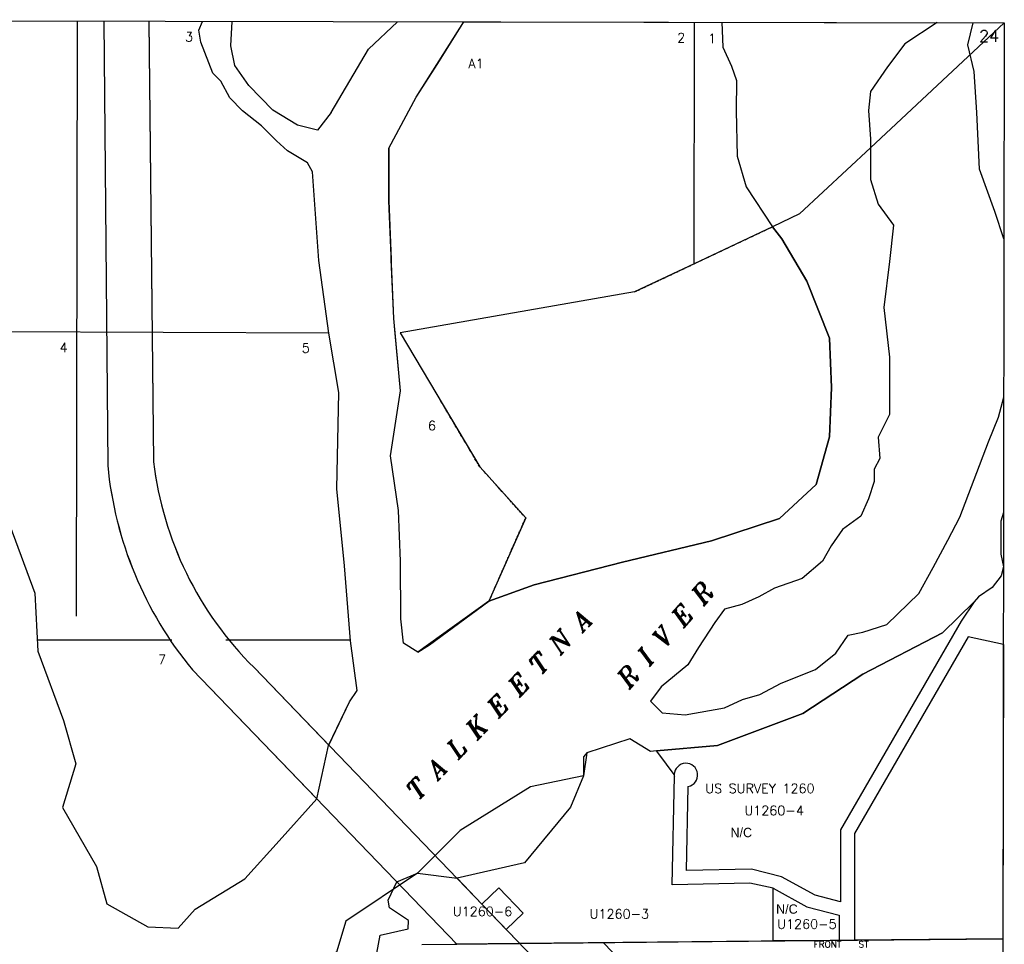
# Model space of a CAD drawing. Header units: feet. Extents: x 0 to 310787, y 0 to 109672.
# Tile 28 of 28: x 306585 to 310787, y 89177 to 93123. Entities that reach past the tile are written whole.
import ezdxf
from ezdxf.enums import TextEntityAlignment as Align

# ---------------------------------------------------------------- set-up
doc = ezdxf.new("R2010")
doc.units = ezdxf.units.FT
doc.header["$LTSCALE"] = 20
doc.header["$MEASUREMENT"] = 0
doc.linetypes.add('DASHED', pattern=[0.75, 0.5, -0.25])
doc.layers.add('Taxmap', color=251, linetype='Continuous')
doc.styles.add('1', font='simplex')
doc.styles.add('5', font='romant')
doc.styles.add('6', font='romant', dxfattribs={"oblique": 12})
doc.styles.add('SUBNAME', font='ROMANT', dxfattribs={"height": 60})

# ---------------------------------------------------------------- blocks, each defined once
blk = doc.blocks.new('A$C1D716C51')
at = {"layer": 'Taxmap'}
for p, q in [((105178.8, 15847.8), (110458.3, 15838.4)), ((106498.9, 13305.4), (106502.8, 15845)), ((106615.7, 15844.8), (106631.8, 13949.6)), ((106806.8, 15844.5), (106827.7, 13965)), ((109134.8, 14810), (109136.4, 15840.3)), ((110458.3, 15838.4), (110450.2, 10558.9)), ((108880.7, 14689.8), (107880.7, 14515.5)), ((107575.5, 14513.2), (105437.4, 14523)), ((106331.5, 13205.5), (106906, 13204.4)), ((107668, 13203.1), (107136.5, 13204)), ((106993.6, 13076.5), (108122.5, 11906.5)), ((107256.4, 13086.5), (109899.1, 10343.5)), ((107972.7, 11905), (108122.5, 11906.5)), ((108388.6, 11909.1), (108122.5, 11906.5))]:
    blk.add_line(p, q, dxfattribs=at)
at = {"layer": 'Taxmap', "linetype": 'Continuous'}
for p, q in [((107948, 15520.7), (108151.8, 15842.5)), ((108151.8, 15842.5), (110458.3, 15838.4)), ((110458.3, 15838.4), (109886.9, 15304.9)), ((107831.2, 15304), (107948, 15520.7)), ((107831.2, 15304), (107831.2, 15078.9)), ((109886.9, 15304.9), (109584.7, 15022.8)), ((107831.2, 15078.9), (107842.1, 14827.5)), ((109584.7, 15022.8), (109468.4, 14967.8)), ((109468.4, 14967.8), (109134.8, 14810)), ((107853, 14576.1), (107842.1, 14827.5)), ((109134.8, 14810), (108880.7, 14689.8)), ((108880.7, 14689.8), (107880.7, 14515.5)), ((107858.9, 14511.7), (107853, 14576.1)), ((107881.2, 14267.1), (107858.9, 14511.7)), ((107880.7, 14515.5), (108219.7, 13943.8)), ((107839.5, 13990.7), (107881.2, 14267.1)), ((107872.9, 13757.3), (107839.5, 13990.7)), ((108219.7, 13943.8), (108415.7, 13725.8)), ((107881.2, 13540.6), (107872.9, 13757.3)), ((108415.7, 13725.8), (108259.1, 13369.6)), ((107883.4, 13294.5), (107881.2, 13540.6)), ((108259.1, 13369.6), (107954.9, 13152)), ((107894.5, 13190.8), (107883.4, 13294.5)), ((107954.9, 13152), (107894.5, 13190.8))]:
    blk.add_line(p, q, dxfattribs=at)
at = {"layer": 'Taxmap', "linetype": 'DASHED'}
for p, q in [((109134.8, 14810), (109468.4, 14967.8)), ((108880.7, 14689.8), (109134.8, 14810)), ((108219.7, 13943.8), (108050.2, 14229.7)), ((108415.7, 13725.8), (108219.7, 13943.8)), ((108259.1, 13369.6), (108415.7, 13725.8))]:
    blk.add_line(p, q, dxfattribs=at)
at = {"layer": 'Taxmap', "linetype": 'Continuous'}
for points in [[(103473.5, 15851.6), (103519.5, 15562.8), (103676.6, 15392.8), (103872.9, 15353.6), (104056.2, 15366.7), (104291.9, 15379.7), (104671.5, 15314.3), (105025, 15105.1), (105273.7, 14725.8), (105601, 14320.3), (105928.3, 14032.6), (106190.1, 13757.9), (106321, 13404.8), (106334.1, 13156.2), (106442.9, 12861.1), (106495.9, 12676), (106438.8, 12489.2), (106584.8, 12237.6), (106627.8, 12078.9), (106803.2, 11979.7)], [(107506.6, 15203), (107484.4, 15241.1), (107399.3, 15292.1), (107352.5, 15334.6), (107288.6, 15398.4), (107207.8, 15462.2), (107152.5, 15517.4), (107114.2, 15589.7), (107080.1, 15623.7), (107029.1, 15755.5), (107020.5, 15806.5), (107036.2, 15844.5)], [(107506.6, 15203), (107484.4, 15241.1), (107399.3, 15292.1), (107352.5, 15334.6), (107288.6, 15398.4), (107207.8, 15462.2), (107152.5, 15517.4), (107114.2, 15589.7), (107080.1, 15623.7), (107029.1, 15755.5), (107020.5, 15806.5), (107036.2, 15844.5)], [(107585.1, 15455.6), (107527.3, 15380.1), (107442.4, 15401.3), (107336.3, 15464.9), (107234.4, 15571), (107174.9, 15655.8), (107158, 15740.6), (107163.1, 15844.3)], [(107585.1, 15455.6), (107745.3, 15725.3), (107868.2, 15843)], [(107954.9, 13152), (107894.5, 13190.8), (107883.4, 13294.5), (107881.2, 13540.6), (107872.9, 13757.3), (107839.5, 13990.7), (107881.2, 14267.1), (107853, 14576.1), (107831.2, 15078.9), (107831.2, 15304), (107948, 15520.7), (108041.1, 15665.1), (108151.8, 15842.5)], [(110172.1, 15838.9), (110033.7, 15748.7), (109960.3, 15650.9), (109886.9, 15544.9), (109878.7, 15463.4), (109886.9, 15341.2), (109886.9, 15170), (109919.5, 15064), (109984.8, 14974.4), (109968.4, 14819.5), (109944, 14623.9), (109968.4, 14411.9), (109968.4, 14167.4), (109919.5, 14069.6), (109927.7, 13978.5), (109903.1, 13933.5), (109903.1, 13880.3), (109878.5, 13806.6), (109845.7, 13732.9), (109767.9, 13675.6), (109718.7, 13606), (109681.8, 13540.5), (109595.8, 13466.8), (109477, 13425.9), (109411.4, 13389), (109337.6, 13356.3), (109263.9, 13335.8), (109222.9, 13278.5), (109153.3, 13172.1), (109108.2, 13098.4), (108993.5, 13004.2), (108948.4, 12942.8), (108997.6, 12893.7), (109095.9, 12885.5), (109263.9, 12914.2), (109341.7, 12951), (109415.5, 12971.5), (109505.6, 13020.6), (109653.1, 13077.9), (109739.2, 13147.5), (109792.5, 13225.3), (109853.9, 13237.6), (109956.4, 13270.3), (110093.1, 13402.2), (110155.3, 13514), (110217.4, 13629.9), (110267.8, 13728.8), (110390.7, 14049.6), (110433.1, 14154.9), (110455.8, 14240.2)], [(109252.1, 15840.5), (109257.7, 15734.8), (109294.7, 15652.8), (109314.7, 15591.8), (109313.7, 15462.8), (109318.7, 15268.8), (109356.7, 15137.8), (109468.4, 14967.8)], [(107696.2, 12988.8), (107668.1, 13201.4), (107642.8, 13521), (107609.2, 13848.9), (107617.6, 14260.9), (107575.5, 14513.2), (107533.4, 14824.3), (107506.6, 15203)], [(107696.2, 12988.8), (107668.1, 13201.4), (107642.8, 13521), (107609.2, 13848.9), (107617.6, 14260.9), (107575.5, 14513.2), (107533.4, 14824.3), (107506.6, 15203)], [(107954.9, 13152), (108004.8, 13183.5), (108259.1, 13369.6), (108451.3, 13440.2), (108828.6, 13537.2), (109208.1, 13628.2), (109498.9, 13723.5), (109656, 13868.1), (109711.9, 14071.7), (109721, 14281.9), (109712.9, 14492.9), (109615.4, 14736.3), (109508.4, 14915.9), (109468.4, 14967.8)], [(105177.3, 14872.7), (105273.7, 14725.8), (105601, 14320.3), (105928.3, 14032.6), (106190.1, 13757.9), (106321, 13404.8), (106334.1, 13156.2), (106442.9, 12861.1), (106495.9, 12676), (106438.8, 12489.2), (106584.8, 12237.6), (106627.8, 12078.9), (106803.2, 11979.7)], [(110454.7, 13516.3), (110444.2, 13478.1), (110406.3, 13429.1), (110348.4, 13389), (110329.8, 13367), (110194.7, 13234.6), (109854.7, 13058.8), (109598.5, 12891.1), (109233.8, 12754.4), (108974, 12731.1), (108948.6, 12728.8), (108860.2, 12782.1), (108677.2, 12722.9), (108661.9, 12625.2), (108435.8, 12577.8), (108135.9, 12390.8), (107954.6, 12208.8), (107647.8, 12004.9)], [(106803.2, 11979.7), (106932.7, 11974.4), (107005.8, 12055.6), (107217, 12185.4), (107363.2, 12347.7), (107524.2, 12526.5), (107574.3, 12753.5), (107663.7, 12940.1), (107696.2, 12988.8)], [(107575.3, 12755.5), (107663.7, 12940.1), (107696.2, 12988.8)], [(106803.2, 11979.7), (106932.7, 11974.4), (107005.8, 12055.6), (107217, 12185.4), (107363.2, 12347.7), (107524.2, 12526.5)], [(107647.8, 12004.9), (107608.1, 11872.6), (107429.4, 11760.2), (107303.6, 11687.5), (107124.9, 11568.5), (107032.2, 11423), (106966, 11218), (106966, 11112.2), (107045.5, 10960.1), (107233.1, 10726.4)], [(110452.3, 11929.6), (109819.6, 11923.3)]]:
    blk.add_lwpolyline(points, dxfattribs=at)
at = {"layer": 'Taxmap'}
for points in [[(106615.7, 15845.2), (106631.8, 13949.6)], [(106806.8, 15844.9), (106827.7, 13965)], [(110456.9, 14916.7), (110417.7, 15033.7), (110352, 15214.2), (110341.1, 15454.9), (110330.1, 15629.9), (110302.7, 15744.8), (110324.8, 15838.6)], [(109468.4, 14967.8), (109508.4, 14915.9), (109615.4, 14736.3), (109712.9, 14492.9), (109721, 14281.9), (109711.9, 14071.7), (109656, 13868.1), (109498.9, 13723.5), (109208.1, 13628.2), (108828.6, 13537.2), (108451.3, 13440.2), (108259.1, 13369.6)], [(110455.1, 13748.3), (110444.1, 13711.1), (110444.1, 13570.1), (110454.7, 13516.3)], [(110194.7, 13234.6), (110329.8, 13367)], [(110329.8, 13367), (110273.7, 13285)], [(110273.7, 13285), (109759.6, 12394.9)], [(110303.9, 13217.3), (109819.6, 12378.8)], [(109854.7, 13058.8), (110194.7, 13234.6)], [(110454.2, 13185.7), (110303.9, 13217.3)], [(110454.2, 13185.7), (110452.3, 11929.6)], [(106993.6, 13076.5), (107524.2, 12526.5)], [(107575.3, 12755.5), (107256.4, 13086.5)], [(109598.5, 12891.1), (109854.7, 13058.8)], [(109233.8, 12754.4), (109598.5, 12891.1)], [(108860.2, 12782.1), (108677.2, 12722.9)], [(108948.6, 12728.8), (108860.2, 12782.1)], [(108974, 12731.1), (109233.8, 12754.4)], [(108662, 12705.3), (108661.9, 12625.2)], [(108677.2, 12722.9), (108662, 12705.3)], [(108974, 12731.1), (108948.6, 12728.8)], [(108983.3, 12718.7), (108974, 12731.1)], [(109049.8, 12630), (108983.3, 12718.7)], [(108661.9, 12625.2), (108607.2, 12490.5)], [(109040.4, 12159.2), (109050.1, 12622.7)], [(109101.7, 12220.5), (109109.2, 12579.2)], [(108607.2, 12490.5), (108410.3, 12253.9)], [(109759.6, 12394.9), (109759.6, 12086.9)], [(109819.6, 12378.8), (109819.6, 11923.3)], [(108410.3, 12253.9), (108122.6, 12187.4)], [(107865.8, 12172.5), (107954.6, 12208.8)], [(107954.6, 12208.8), (108122.6, 12187.4)], [(108122.6, 12187.4), (108228.6, 12077.4)], [(109378.8, 12226.1), (109101.7, 12220.5)], [(109507.4, 12194.3), (109378.8, 12226.1)], [(109650.9, 12114.9), (109507.4, 12194.3)], [(107828.4, 12093.7), (107865.8, 12172.5)], [(108300.6, 12146.7), (108228.6, 12077.4)], [(108300.6, 12146.7), (108404.7, 12038.7)], [(109372.1, 12166), (109040.4, 12159.2)], [(109472.3, 12145.3), (109372.1, 12166)], [(109472.3, 12141.2), (109472.3, 12145.3)], [(109472.3, 12145.3), (109615.9, 12065.9)], [(109472.3, 11919.8), (109472.3, 12141.2)], [(109759.6, 12086.9), (109650.9, 12114.9)], [(107834.6, 12060.9), (107828.4, 12093.7)], [(107915, 12006.7), (107834.6, 12060.9)], [(108228.6, 12077.4), (108332.7, 11969.4)], [(109615.9, 12065.9), (109753.8, 12030.3)], [(108404.7, 12038.7), (108332.7, 11969.4)], [(109753.8, 12030.3), (109753.8, 11922.6)], [(107914.9, 11971.9), (107915, 12006.7)], [(107779.8, 11868.2), (107795.1, 11944.6)], [(107795.1, 11944.6), (107914.9, 11971.9)], [(108332.7, 11969.4), (108390.7, 11909.1)], [(107972.7, 11905), (108390.7, 11909.1)], [(110452.3, 11929.6), (108388.6, 11909.1)], [(108390.7, 11909.1), (109472.3, 11919.8)], [(109753.8, 11922.6), (109472.3, 11919.8)]]:
    blk.add_lwpolyline(points, dxfattribs=at)
for points in [[(106827.7, 13965, 0.169343), (107256.4, 13086.5)], [(106631.8, 13949.6, 0.149373), (106993.6, 13076.5)]]:
    blk.add_lwpolyline(points, format="xyb", dxfattribs=at)
blk.add_lwpolyline([(110450.4, 10636.4), (109983.2, 10631.8), (108746.1, 11912.7), (110452.3, 11929.6)], close=True, dxfattribs=at)
for centre, radius, start, end in [((108301.7, 14140.4), 1484.4, 186.7893, 225.2353), ((108241.4, 14105), 1617, 185.5131, 219.4957), ((109099.8, 12628.3), 50, 280.8617, 178.0325), ((109099.8, 12628.3), 50, 178.0325, 186.4992)]:
    blk.add_arc(centre, radius, start, end, dxfattribs=at)
for s, height, style, p in [('24', 50, '5', (110436, 15756.9)), ('3', 40, '1', (106996.1, 15758.3)), ('2', 40, '1', (109096.4, 15754.6)), ('1', 40, '1', (109227.8, 15751.2)), ('4', 40, '1', (106460.7, 14432)), ('5', 40, '1', (107494.3, 14430.2)), ('6', 40, '1', (108032.9, 14099.3)), ('7', 40, '1', (106881.5, 13101.1))]:
    blk.add_text(s, height=height, dxfattribs=dict(at, style=style)).set_placement(p, align=Align.RIGHT)
for s, height, style, p in [('A1', 40, '1', (108171.1, 15644.2)), ('US SURVEY 1260', 40, 'SUBNAME', (109182.3, 12551.1)), ('FRONT   ST', 28, '1', (109644.4, 11891.7))]:
    blk.add_text(s, height=height, dxfattribs=dict(at, style=style)).set_placement(p)
at = {"layer": 'Taxmap', "color": 142, "style": '6', "oblique": 12}
for s, rotation, p in [('R I V E R', 48.2921, (108852.5, 12988.4)), ('T A L K E E T N A', 45.6304, (107950, 12511.1))]:
    blk.add_text(s, height=80, rotation=rotation, dxfattribs=at).set_placement(p)
at = {"layer": 'Taxmap', "style": '1'}
for s, p in [('U1260-4', (109476, 12476.6)), ('U1260-6', (108231.6, 12046.2)), ('U1260-3', (108815.5, 12035.4)), ('U1260-5', (109615.8, 11992.2))]:
    blk.add_text(s, height=40, dxfattribs=at).set_placement(p, align=Align.MIDDLE)
at = {"layer": 'Taxmap'}
for p in [(109289.8, 12362.9), (109484.5, 12036.2)]:
    blk.add_text('N/C', height=40, dxfattribs=at).set_placement(p)
at = {"layer": 'Taxmap', "style": '1'}
blk.add_text('            ALASKA            RAILROAD', height=60, rotation=314.0038, dxfattribs=at).set_placement((108025.1, 12129.7))

msp = doc.modelspace()

# ---------------------------------------------------------------- block references
at = {"layer": 'Taxmap'}
msp.add_blockref('A$C1D716C51', (200328.7, 77271.7), dxfattribs=at)

doc.saveas('drawing.dxf')
